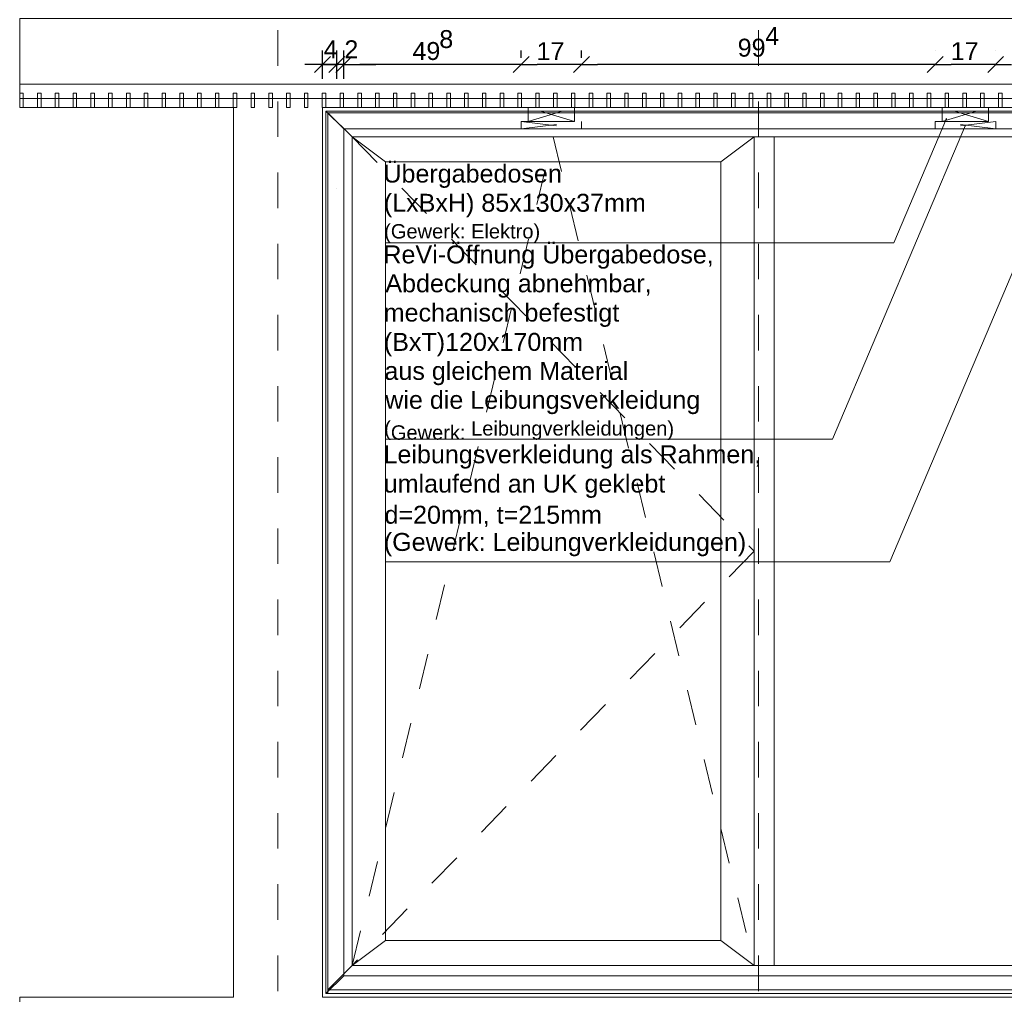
# Model space of a CAD drawing. Header units: metres. Extents: x 69 to 122.5, y -21.4 to -4.6.
# Tile 145 of 250: x 71.4 to 74.2, y -9.5 to -6.7. Entities that reach past the tile are written whole.
import ezdxf

# ---------------------------------------------------------------- set-up
doc = ezdxf.new("R2010")
doc.units = ezdxf.units.M
doc.header["$LTSCALE"] = 0.02
for name, pattern in [('Dash Style-25', [1.2, 0.4, -0.8]), ('gestrichelt - 01', [2, 1, -1]), ('gestrichelt - 02', [4, 2, -2])]:
    doc.linetypes.add(name, pattern=pattern)
doc.layers.get('0').update_dxf_attribs({"lineweight": 25})
for name, color, linetype, lineweight in [('013_Beton und Stahlbetonarbeiten-330 Außenwände', 7, 'Continuous', 25), ('030_Sonnenschutzarbeiten-außen Motor', 7, 'Continuous', 5), ('032_Metallarbeiten-Bemassung 1_20', 7, 'Continuous', 9), ('032_Metallarbeiten-Beschriftung 1_20', 7, 'Continuous', 5), ('032_Metallarbeiten-Fenster', 7, 'Continuous', 5), ('039_Trockenbauarbeiten-allg.', 7, 'Continuous', 13), ('Keine', 7, 'Continuous', 9)]:
    doc.layers.add(name, color=color, linetype=linetype, lineweight=lineweight)
doc.styles.add('Arial', font='arial.ttf')

msp = doc.modelspace()

# ---------------------------------------------------------------- linework, layer by layer
at = {"color": 0, "linetype": 'Continuous', "lineweight": 15}
for p, q in [((72.2225, -6.8803), (72.2675, -6.8354)), ((72.3079, -6.8354), (72.263, -6.8803)), ((72.3079, -6.8354), (72.263, -6.8803)), ((72.283, -6.8803), (72.3279, -6.8354)), ((72.283, -6.8803), (72.3279, -6.8354)), ((72.8257, -6.8354), (72.7808, -6.8803)), ((72.7808, -6.8803), (72.8257, -6.8354)), ((72.9957, -6.8354), (72.9508, -6.8803)), ((72.9508, -6.8803), (72.9957, -6.8354)), ((73.9892, -6.8354), (73.9443, -6.8803)), ((73.9443, -6.8803), (73.9892, -6.8354)), ((74.1592, -6.8354), (74.1143, -6.8803)), ((74.1143, -6.8803), (74.1592, -6.8354))]:
    msp.add_line(p, q, dxfattribs=at)
at = {"color": 0, "linetype": 'ByBlock', "lineweight": -2}
for p, q in [((72.2855, -6.8578), (72.2406, -6.8578)), ((72.2855, -6.8578), (72.2406, -6.8578)), ((72.245, -6.8578), (72.2899, -6.8578)), ((72.3055, -6.8578), (72.3504, -6.8578)), ((72.3055, -6.8578), (72.3504, -6.8578)), ((72.8032, -6.8578), (72.7583, -6.8578)), ((72.8032, -6.8578), (72.8481, -6.8578)), ((72.9732, -6.8578), (72.9283, -6.8578)), ((72.9732, -6.8578), (73.0181, -6.8578)), ((73.9668, -6.8578), (73.9219, -6.8578)), ((73.9668, -6.8578), (74.0117, -6.8578)), ((74.1368, -6.8578), (74.0919, -6.8578)), ((74.1368, -6.8578), (74.1817, -6.8578))]:
    msp.add_line(p, q, dxfattribs=at)
at = {"layer": '013_Beton und Stahlbetonarbeiten-330 Außenwände', "lineweight": 18}
for points in [[(71.3946, -9.4781), (71.3946, -10.1781), (75.5575, -10.1781), (75.5575, -9.4781), (74.945, -9.4781), (74.945, -6.9781), (75.5575, -6.9781), (75.5575, -6.7281), (71.3946, -6.7281), (71.3946, -6.9781), (71.995, -6.9781), (71.995, -9.4781)], [(74.695, -9.4781), (72.245, -9.4781), (72.245, -6.9781), (74.695, -6.9781)]]:
    msp.add_lwpolyline(points, close=True, dxfattribs=at)
at = {"layer": '030_Sonnenschutzarbeiten-außen Motor', "color": 6, "linetype": 'gestrichelt - 01', "lineweight": 18, "true_color": 0xff00ff}
for p, q in [((72.8232, -7.0178), (72.9532, -6.9781)), ((72.9532, -7.0178), (72.8232, -6.9781)), ((74.1168, -7.0178), (73.9868, -6.9781)), ((73.9868, -7.0178), (74.1168, -6.9781))]:
    msp.add_line(p, q, dxfattribs=at)
for points in [[(72.9532, -6.9781), (72.9532, -7.0178), (72.8232, -7.0178), (72.8232, -6.9781)], [(73.9868, -6.9781), (74.1168, -6.9781), (74.1168, -7.0178), (73.9868, -7.0178)]]:
    msp.add_lwpolyline(points, close=True, dxfattribs=at)
at = {"layer": '032_Metallarbeiten-Bemassung 1_20', "color": 0, "lineweight": -2}
for p, q in [((72.245, -6.8978), (72.245, -6.8178)), ((72.2855, -6.8978), (72.2855, -6.8178)), ((72.2855, -6.8978), (72.2855, -6.8178)), ((72.3055, -6.8978), (72.3055, -6.8178)), ((72.3055, -6.8978), (72.3055, -6.8178)), ((72.8032, -6.8386), (72.8032, -6.8178)), ((72.8032, -6.8386), (72.8032, -6.8178)), ((72.9732, -6.8386), (72.9732, -6.8178)), ((72.9732, -6.8386), (72.9732, -6.8178)), ((73.9668, -6.8178), (73.9668, -6.8178)), ((73.9668, -6.8178), (73.9668, -6.8178)), ((74.1368, -6.8178), (74.1368, -6.8178)), ((74.1368, -6.8178), (74.1368, -6.8178)), ((72.2406, -6.8578), (72.1957, -6.8578)), ((72.2406, -6.8578), (72.2899, -6.8578)), ((72.3055, -6.8578), (72.2855, -6.8578)), ((72.3504, -6.8578), (72.3953, -6.8578)), ((72.7583, -6.8578), (72.3504, -6.8578)), ((72.9283, -6.8578), (72.8481, -6.8578)), ((73.9219, -6.8578), (73.0181, -6.8578)), ((74.0919, -6.8578), (74.0117, -6.8578))]:
    msp.add_line(p, q, dxfattribs=at)
at = {"layer": '032_Metallarbeiten-Beschriftung 1_20', "color": 7, "linetype": 'Continuous', "lineweight": 9}
for points in [[(74.3673, -7.0083), (73.8395, -8.2547), (72.422, -8.2547)], [(73.9988, -7.0092), (73.851, -7.3584), (72.422, -7.3584)], [(74.0518, -7.0282), (73.6784, -7.9101), (72.422, -7.9101)]]:
    msp.add_lwpolyline(points, dxfattribs=at)
at = {"layer": '032_Metallarbeiten-Beschriftung 1_20', "color": 7, "linetype": 'Continuous', "lineweight": 5}
for points in [[(73.9969, -7.0117), (73.9988, -7.0092), (73.9984, -7.0123)], [(74.0499, -7.0307), (74.0518, -7.0282), (74.0514, -7.0313)]]:
    msp.add_lwpolyline(points, close=True, dxfattribs=at)
at = {"layer": '032_Metallarbeiten-Fenster', "color": 8, "linetype": 'Dash Style-25', "lineweight": 9, "true_color": 0x808080}
for p, q in [((72.12, -5.9611), (72.12, -16.75)), ((73.47, -5.9611), (73.47, -16.75))]:
    msp.add_line(p, q, dxfattribs=at)
at = {"layer": '032_Metallarbeiten-Fenster', "color": 7, "linetype": 'Continuous', "lineweight": 9}
for points in [[(74.695, -9.4781), (74.695, -6.9781), (72.245, -6.9781), (72.245, -9.4781)], [(74.685, -9.4685), (72.255, -9.4685), (72.255, -6.9883), (74.685, -6.9883)], [(72.255, -6.9883), (72.255, -9.4685), (72.26, -9.4685), (72.26, -6.9933), (74.685, -6.9933), (74.685, -6.9883)]]:
    msp.add_lwpolyline(points, close=True, dxfattribs=at)
at = {"layer": '032_Metallarbeiten-Fenster', "color": 7, "linetype": 'Continuous', "lineweight": 18}
for points in [[(74.68, -6.9933), (72.26, -6.9933), (72.329, -7.0612), (74.6092, -7.0612)], [(72.329, -9.3891), (72.329, -7.0612), (72.26, -6.9933), (72.26, -9.4579)], [(72.422, -7.1312), (73.365, -7.1312), (73.458, -7.0612), (72.329, -7.0612)], [(72.422, -7.1312), (72.329, -7.0612), (72.329, -9.3891), (72.422, -9.3191)], [(73.458, -7.0612), (73.365, -7.1312), (73.365, -9.3191), (73.458, -9.3891)], [(73.458, -7.0612), (73.514, -7.0612), (73.514, -9.3891), (73.458, -9.3891)], [(72.329, -9.3891), (73.458, -9.3891), (73.365, -9.3191), (72.422, -9.3191)], [(74.6092, -9.3891), (72.329, -9.3891), (72.26, -9.4579), (74.68, -9.4579)]]:
    msp.add_lwpolyline(points, close=True, dxfattribs=at)
at = {"layer": '032_Metallarbeiten-Fenster', "color": 7, "linetype": 'gestrichelt - 02', "lineweight": 13}
for points in [[(72.329, -7.0612), (73.458, -8.2252), (72.329, -9.3891)], [(72.329, -9.3891), (72.8935, -7.0612), (73.458, -9.3891)]]:
    msp.add_lwpolyline(points, dxfattribs=at)
at = {"layer": '032_Metallarbeiten-Fenster'}
for points in [[(73.514, -7.0612), (74.6092, -7.0612), (74.6092, -9.3891), (73.514, -9.3891)], [(72.422, -7.1312), (73.365, -7.1312), (73.365, -9.3191), (72.422, -9.3191)]]:
    msp.add_lwpolyline(points, close=True, dxfattribs=at)
at = {"layer": '039_Trockenbauarbeiten-allg.', "color": 8, "linetype": 'Continuous', "lineweight": 13, "true_color": 0x808080}
msp.add_lwpolyline([(71.3946, -6.9131), (75.5575, -6.9131), (75.5575, -6.9531), (71.3946, -6.9531)], close=True, dxfattribs=at)
at = {"layer": '039_Trockenbauarbeiten-allg.', "color": 7, "linetype": 'Continuous', "lineweight": 18}
for points in [[(71.3946, -6.9381), (71.4046, -6.9381), (71.4046, -6.9781), (71.3946, -6.9781)], [(71.4446, -6.9381), (71.4546, -6.9381), (71.4546, -6.9781), (71.4446, -6.9781)], [(71.4946, -6.9381), (71.5046, -6.9381), (71.5046, -6.9781), (71.4946, -6.9781)], [(71.5446, -6.9381), (71.5546, -6.9381), (71.5546, -6.9781), (71.5446, -6.9781)], [(71.5946, -6.9381), (71.6046, -6.9381), (71.6046, -6.9781), (71.5946, -6.9781)], [(71.6446, -6.9381), (71.6546, -6.9381), (71.6546, -6.9781), (71.6446, -6.9781)], [(71.6946, -6.9381), (71.7046, -6.9381), (71.7046, -6.9781), (71.6946, -6.9781)], [(71.7446, -6.9381), (71.7546, -6.9381), (71.7546, -6.9781), (71.7446, -6.9781)], [(71.7946, -6.9381), (71.8046, -6.9381), (71.8046, -6.9781), (71.7946, -6.9781)], [(71.8446, -6.9381), (71.8546, -6.9381), (71.8546, -6.9781), (71.8446, -6.9781)], [(71.8946, -6.9381), (71.9046, -6.9381), (71.9046, -6.9781), (71.8946, -6.9781)], [(71.9446, -6.9381), (71.9546, -6.9381), (71.9546, -6.9781), (71.9446, -6.9781)], [(71.9946, -6.9381), (72.0046, -6.9381), (72.0046, -6.9781), (71.9946, -6.9781)], [(72.0446, -6.9381), (72.0546, -6.9381), (72.0546, -6.9781), (72.0446, -6.9781)], [(72.0946, -6.9381), (72.1046, -6.9381), (72.1046, -6.9781), (72.0946, -6.9781)], [(72.1446, -6.9381), (72.1546, -6.9381), (72.1546, -6.9781), (72.1446, -6.9781)], [(72.1946, -6.9381), (72.2046, -6.9381), (72.2046, -6.9781), (72.1946, -6.9781)], [(72.2446, -6.9381), (72.2546, -6.9381), (72.2546, -6.9781), (72.2446, -6.9781)], [(72.2946, -6.9381), (72.3046, -6.9381), (72.3046, -6.9781), (72.2946, -6.9781)], [(72.3446, -6.9381), (72.3546, -6.9381), (72.3546, -6.9781), (72.3446, -6.9781)], [(72.3946, -6.9381), (72.4046, -6.9381), (72.4046, -6.9781), (72.3946, -6.9781)], [(72.4446, -6.9381), (72.4546, -6.9381), (72.4546, -6.9781), (72.4446, -6.9781)], [(72.4946, -6.9381), (72.5046, -6.9381), (72.5046, -6.9781), (72.4946, -6.9781)], [(72.5446, -6.9381), (72.5546, -6.9381), (72.5546, -6.9781), (72.5446, -6.9781)], [(72.5946, -6.9381), (72.6046, -6.9381), (72.6046, -6.9781), (72.5946, -6.9781)], [(72.6446, -6.9381), (72.6546, -6.9381), (72.6546, -6.9781), (72.6446, -6.9781)], [(72.6946, -6.9381), (72.7046, -6.9381), (72.7046, -6.9781), (72.6946, -6.9781)], [(72.7446, -6.9381), (72.7546, -6.9381), (72.7546, -6.9781), (72.7446, -6.9781)], [(72.7946, -6.9381), (72.8046, -6.9381), (72.8046, -6.9781), (72.7946, -6.9781)], [(72.8446, -6.9381), (72.8546, -6.9381), (72.8546, -6.9781), (72.8446, -6.9781)], [(72.8946, -6.9381), (72.9046, -6.9381), (72.9046, -6.9781), (72.8946, -6.9781)], [(72.9446, -6.9381), (72.9546, -6.9381), (72.9546, -6.9781), (72.9446, -6.9781)], [(72.9946, -6.9381), (73.0046, -6.9381), (73.0046, -6.9781), (72.9946, -6.9781)], [(73.0446, -6.9381), (73.0546, -6.9381), (73.0546, -6.9781), (73.0446, -6.9781)], [(73.0946, -6.9381), (73.1046, -6.9381), (73.1046, -6.9781), (73.0946, -6.9781)], [(73.1446, -6.9381), (73.1546, -6.9381), (73.1546, -6.9781), (73.1446, -6.9781)], [(73.1946, -6.9381), (73.2046, -6.9381), (73.2046, -6.9781), (73.1946, -6.9781)], [(73.2446, -6.9381), (73.2546, -6.9381), (73.2546, -6.9781), (73.2446, -6.9781)], [(73.2946, -6.9381), (73.3046, -6.9381), (73.3046, -6.9781), (73.2946, -6.9781)], [(73.3446, -6.9381), (73.3546, -6.9381), (73.3546, -6.9781), (73.3446, -6.9781)], [(73.3946, -6.9381), (73.4046, -6.9381), (73.4046, -6.9781), (73.3946, -6.9781)], [(73.4446, -6.9381), (73.4546, -6.9381), (73.4546, -6.9781), (73.4446, -6.9781)], [(73.4946, -6.9381), (73.5046, -6.9381), (73.5046, -6.9781), (73.4946, -6.9781)], [(73.5446, -6.9381), (73.5546, -6.9381), (73.5546, -6.9781), (73.5446, -6.9781)], [(73.5946, -6.9381), (73.6046, -6.9381), (73.6046, -6.9781), (73.5946, -6.9781)], [(73.6446, -6.9381), (73.6546, -6.9381), (73.6546, -6.9781), (73.6446, -6.9781)], [(73.6946, -6.9381), (73.7046, -6.9381), (73.7046, -6.9781), (73.6946, -6.9781)], [(73.7446, -6.9381), (73.7546, -6.9381), (73.7546, -6.9781), (73.7446, -6.9781)], [(73.7946, -6.9381), (73.8046, -6.9381), (73.8046, -6.9781), (73.7946, -6.9781)], [(73.8446, -6.9381), (73.8546, -6.9381), (73.8546, -6.9781), (73.8446, -6.9781)], [(73.8946, -6.9381), (73.9046, -6.9381), (73.9046, -6.9781), (73.8946, -6.9781)], [(73.9446, -6.9381), (73.9546, -6.9381), (73.9546, -6.9781), (73.9446, -6.9781)], [(73.9946, -6.9381), (74.0046, -6.9381), (74.0046, -6.9781), (73.9946, -6.9781)], [(74.0446, -6.9381), (74.0546, -6.9381), (74.0546, -6.9781), (74.0446, -6.9781)], [(74.0946, -6.9381), (74.1046, -6.9381), (74.1046, -6.9781), (74.0946, -6.9781)], [(74.1446, -6.9381), (74.1546, -6.9381), (74.1546, -6.9781), (74.1446, -6.9781)]]:
    msp.add_lwpolyline(points, close=True, dxfattribs=at)
at = {"layer": 'Defpoints', "color": 0, "lineweight": 0}
for p, q in [((72.245, -6.8578), (72.245, -6.8578)), ((72.2855, -6.8578), (72.2855, -6.8578)), ((72.3055, -6.8578), (72.3055, -6.8578)), ((72.8032, -6.8578), (72.8032, -6.8578)), ((72.9732, -6.8578), (72.9732, -6.8578)), ((73.9668, -6.8578), (73.9668, -6.8578)), ((74.1368, -6.8578), (74.1368, -6.8578)), ((73.9668, -7.0178), (73.9668, -7.0178)), ((73.9668, -7.0178), (73.9668, -7.0178)), ((74.1368, -7.0178), (74.1368, -7.0178)), ((74.1368, -7.0178), (74.1368, -7.0178)), ((72.8032, -7.0386), (72.8032, -7.0386)), ((72.8032, -7.0386), (72.8032, -7.0386)), ((72.9732, -7.0386), (72.9732, -7.0386)), ((72.9732, -7.0386), (72.9732, -7.0386)), ((72.245, -7.1758), (72.245, -7.1758)), ((72.2855, -7.2048), (72.2855, -7.2048)), ((72.2855, -7.2048), (72.2855, -7.2048)), ((72.3055, -7.2028), (72.3055, -7.2028)), ((72.3055, -7.2028), (72.3055, -7.2028)), ((72.305, -9.4181), (72.305, -9.4181)), ((72.305, -9.4181), (72.305, -9.4181)), ((72.255, -9.4685), (72.255, -9.4685)), ((72.255, -9.4685), (72.255, -9.4685))]:
    msp.add_line(p, q, dxfattribs=at)
at = {"layer": 'Keine', "color": 7, "linetype": 'gestrichelt - 01', "lineweight": 9}
for p, q in [((72.8032, -7.0386), (72.9732, -7.0178)), ((72.8032, -7.0178), (72.9732, -7.0386)), ((74.1368, -7.0386), (73.9668, -7.0178)), ((74.1368, -7.0178), (73.9668, -7.0386))]:
    msp.add_line(p, q, dxfattribs=at)
at = {"layer": 'Keine', "color": 8, "linetype": 'Continuous', "lineweight": 9, "true_color": 0x808080}
msp.add_lwpolyline([(75.5575, -6.9531), (71.3946, -6.9531), (71.3946, -6.9131), (75.5575, -6.9131)], close=True, dxfattribs=at)
at = {"layer": 'Keine', "color": 8, "linetype": 'Continuous', "lineweight": 13, "true_color": 0x808080}
for points in [[(72.255, -6.9883), (72.305, -7.0386), (72.305, -9.4181), (72.255, -9.4685)], [(72.255, -6.9883), (74.685, -6.9883), (74.635, -7.0386), (72.305, -7.0386)], [(72.305, -9.4181), (74.635, -9.4181), (74.685, -9.4685), (72.255, -9.4685)]]:
    msp.add_lwpolyline(points, close=True, dxfattribs=at)
at = {"layer": 'Keine', "color": 7, "linetype": 'gestrichelt - 01', "lineweight": 9}
for points in [[(72.8032, -7.0178), (72.9732, -7.0178), (72.9732, -7.0386), (72.8032, -7.0386)], [(73.9668, -7.0178), (74.1368, -7.0178), (74.1368, -7.0386), (73.9668, -7.0386)]]:
    msp.add_lwpolyline(points, close=True, dxfattribs=at)

# ---------------------------------------------------------------- texts
at = {"layer": '032_Metallarbeiten-Bemassung 1_20', "color": 0, "lineweight": 13, "attachment_point": 7, "style": 'Arial'}
for s, insert, char_height in [('8', (72.5736, -6.8119), 0.0504), ('4', (73.4894, -6.8024), 0.0504), ('4', (72.2487, -6.84), 0.0504), ('2', (72.307, -6.84), 0.0504), ('99', (73.4119, -6.8361), 0.05044), ('49', (72.4981, -6.8455), 0.05044), ('17', (72.8468, -6.8452), 0.05044), ('17', (74.0103, -6.8452), 0.05044)]:
    msp.add_mtext(s, dxfattribs=dict(at, insert=insert, char_height=char_height))
at = {"layer": '032_Metallarbeiten-Beschriftung 1_20', "color": 6, "true_color": 0xff00ff, "attachment_point": 7, "style": 'Arial'}
for s, insert, char_height in [('Übergabedosen', (72.4165, -7.2045), 0.050436), ('(LxBxH) 85x130x37mm', (72.4177, -7.2865), 0.050436), ('(Gewerk: Elektro)', (72.4186, -7.3585), 0.040349)]:
    msp.add_mtext(s, dxfattribs=dict(at, insert=insert, char_height=char_height))
at = {"layer": '032_Metallarbeiten-Beschriftung 1_20', "color": 7, "attachment_point": 7, "style": 'Arial'}
for s, insert, char_height in [('ReVi-Öffnung Übergabedose,', (72.4165, -7.4316), 0.050436), ('Abdeckung abnehmbar,', (72.422, -7.5128), 0.050436), ('mechanisch befestigt', (72.4174, -7.5951), 0.050436), ('(BxT)120x170mm', (72.4177, -7.6774), 0.050436), ('aus gleichem Material', (72.4195, -7.7589), 0.050436), ('wie die Leibungsverkleidung', (72.4218, -7.8403), 0.050436), ('(', (72.4186, -7.9124), 0.0403), (')', (73.2145, -7.9124), 0.0403), ('Leibungsverkleidung als Rahmen,', (72.4168, -7.9933), 0.050436), ('umlaufend an UK geklebt', (72.4175, -8.0756), 0.050436), ('d=20mm, t=215mm', (72.4196, -8.1573), 0.050436), ('(Gewerk: Leibungverkleidungen)', (72.4177, -8.2396), 0.050436)]:
    msp.add_mtext(s, dxfattribs=dict(at, insert=insert, char_height=char_height))
at = {"layer": '032_Metallarbeiten-Beschriftung 1_20', "color": 8, "attachment_point": 7, "style": 'Arial'}
for s, insert, char_height in [('Gewerk:', (72.4374, -7.9124), 0.04035), ('Leibungverkleidungen', (72.6629, -7.9124), 0.040349)]:
    msp.add_mtext(s, dxfattribs=dict(at, insert=insert, char_height=char_height))

doc.saveas('drawing.dxf')
